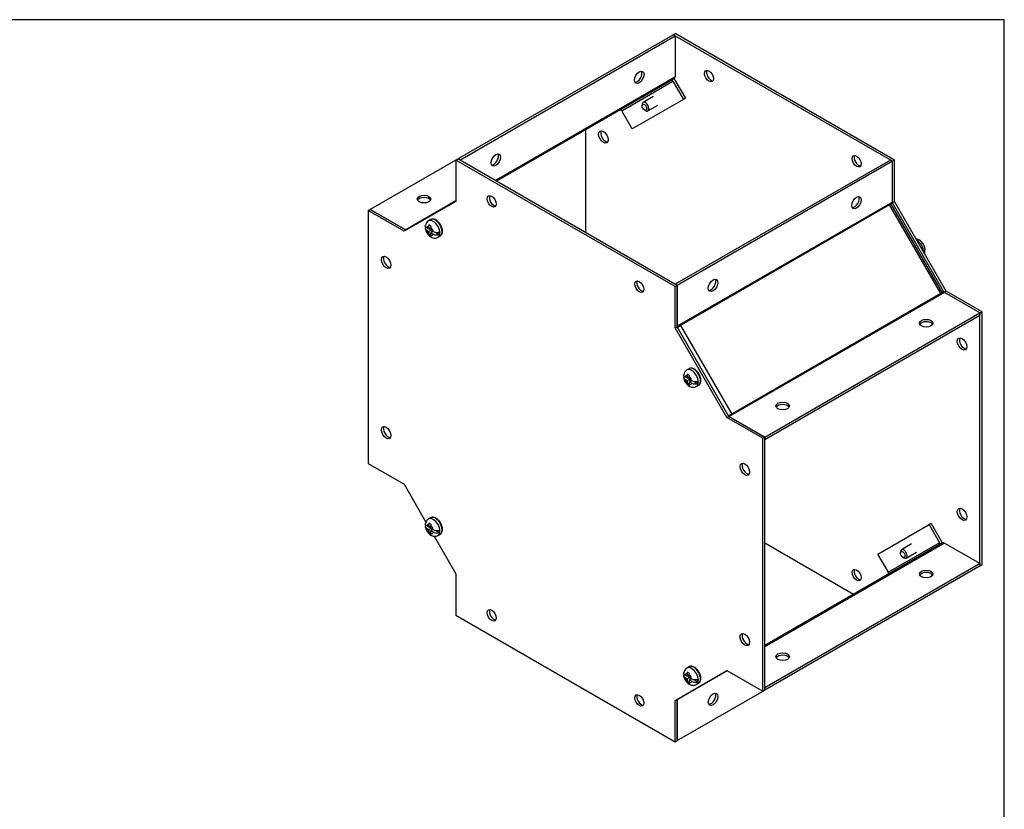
# Model space of a CAD drawing. Header units: inches. Extents: x 0.2 to 77.9, y -0.5 to 51.8.
# Tile 8 of 8: x 58.5 to 77.9, y 36.2 to 51.8. Entities that reach past the tile are written whole.
import ezdxf

# ---------------------------------------------------------------- set-up
doc = ezdxf.new("R2010")
doc.units = ezdxf.units.IN
doc.header["$MEASUREMENT"] = 0
for name, color, linetype in [('COM55579-3', 7, 'Continuous'), ('COM55580-3', 7, 'Continuous'), ('Default', 7, 'Continuous'), ('SCS19491', 7, 'Continuous')]:
    doc.layers.add(name, color=color, linetype=linetype)

# ---------------------------------------------------------------- blocks, each defined once
blk = doc.blocks.new('SE4')
at = {"layer": 'COM55579-3', "color": 7, "linetype": 'Continuous'}
for p, q in [((71.358, 51.456), (71.398, 51.479)), ((75.681, 48.96), (71.358, 51.456)), ((71.358, 51.456), (71.358, 51.456)), ((75.721, 48.983), (71.398, 51.479)), ((69.63, 49.576), (69.63, 47.554)), ((67.074, 48.983), (67.114, 49.007)), ((71.397, 46.487), (67.074, 48.983)), ((67.074, 48.983), (67.074, 48.167)), ((71.438, 46.511), (67.114, 49.007)), ((75.681, 48.96), (75.721, 48.983)), ((75.681, 48.96), (75.681, 48.96)), ((75.721, 48.167), (75.721, 48.983)), ((67.074, 48.167), (66.054, 47.578)), ((75.682, 48.144), (75.721, 48.167)), ((76.742, 46.399), (75.721, 48.167)), ((65.347, 47.986), (65.387, 48.009)), ((65.347, 47.986), (65.347, 42.994)), ((66.054, 47.578), (65.347, 47.986)), ((66.094, 47.601), (65.387, 48.009)), ((76.698, 46.382), (75.684, 48.138)), ((71.397, 46.487), (71.438, 46.511)), ((71.397, 45.671), (71.397, 46.487)), ((71.438, 45.694), (71.438, 46.511)), ((76.702, 46.377), (76.742, 46.399)), ((77.449, 45.991), (76.742, 46.399)), ((77.408, 45.968), (76.709, 46.372)), ((77.408, 45.968), (77.449, 45.991)), ((77.408, 41.022), (77.408, 45.968)), ((77.449, 40.999), (77.449, 45.991)), ((71.397, 45.671), (71.438, 45.694)), ((72.418, 43.903), (71.397, 45.671)), ((72.458, 43.927), (71.438, 45.694)), ((72.418, 43.903), (72.458, 43.927)), ((73.125, 43.495), (72.418, 43.903)), ((73.165, 43.519), (72.458, 43.927)), ((73.125, 43.495), (73.165, 43.519)), ((73.125, 38.503), (73.125, 43.495)), ((73.165, 38.526), (73.165, 43.519)), ((65.347, 42.994), (66.054, 42.586)), ((66.054, 42.586), (66.483, 41.842)), ((66.645, 41.561), (67.074, 40.818)), ((73.165, 41.431), (74.916, 40.42)), ((77.409, 40.976), (77.449, 40.999)), ((67.074, 40.818), (67.074, 40.002)), ((67.074, 40.002), (71.397, 37.506)), ((71.397, 38.322), (72.418, 38.911)), ((72.418, 38.911), (73.125, 38.503)), ((73.125, 38.503), (73.165, 38.526)), ((71.397, 37.506), (71.397, 38.322)), ((71.438, 37.529), (71.438, 38.346)), ((71.397, 37.506), (71.438, 37.529))]:
    blk.add_line(p, q, dxfattribs=at)
for centre, major_axis in [((72.065, 50.639), (0.062, -0.108)), ((69.984, 49.438), (0.067, -0.115)), ((74.974, 48.96), (0.063, -0.108)), ((67.781, 48.167), (0.062, -0.108)), ((65.7, 46.965), (0.066, -0.115)), ((70.69, 46.487), (0.062, -0.108)), ((77.055, 45.355), (0.067, -0.115)), ((65.7, 43.606), (0.066, -0.115)), ((72.771, 42.883), (0.066, -0.115)), ((77.055, 41.996), (0.066, -0.115)), ((74.974, 40.795), (0.063, -0.108)), ((67.781, 40.002), (0.062, -0.108)), ((72.771, 39.524), (0.067, -0.115)), ((70.69, 38.322), (0.063, -0.108))]:
    blk.add_ellipse(centre, major_axis=major_axis, ratio=0.57735, dxfattribs=at)
for centre, major_axis, start_param, end_param in [((72.105, 50.663), (0.062, -0.108), 3.469899, 5.954879), ((70.024, 49.461), (0.067, -0.115), 3.44948, 5.975298), ((75.014, 48.983), (0.062, -0.108), 3.469899, 5.954879), ((67.822, 48.19), (0.062, -0.108), 3.469899, 5.954879), ((65.741, 46.989), (0.067, -0.115), 3.44948, 5.975298), ((70.731, 46.511), (0.062, -0.108), 3.469899, 5.954879), ((77.095, 45.379), (0.066, -0.115), 3.44948, 5.975298), ((65.741, 43.63), (0.066, -0.115), 3.44948, 5.975298), ((72.812, 42.906), (0.066, -0.115), 3.44948, 5.975298), ((77.095, 42.02), (0.066, -0.115), 3.44948, 5.975298), ((75.014, 40.818), (0.062, -0.108), 3.469899, 5.954879), ((67.822, 40.025), (0.062, -0.108), 3.469899, 5.954879), ((72.812, 39.547), (0.066, -0.115), 3.44948, 5.975298), ((70.731, 38.346), (0.063, -0.108), 3.469899, 5.954879)]:
    blk.add_ellipse(centre, major_axis=major_axis, ratio=0.57735, start_param=start_param, end_param=end_param, dxfattribs=at)
at = {"layer": 'COM55580-3', "color": 7, "linetype": 'Continuous'}
for p, q in [((67.114, 49.007), (71.357, 51.456)), ((71.357, 51.456), (71.397, 51.433)), ((67.155, 48.983), (71.397, 51.433)), ((71.397, 51.433), (71.397, 50.625)), ((71.397, 50.625), (67.854, 48.58)), ((71.319, 50.551), (67.879, 48.565)), ((70.346, 49.956), (71.354, 50.537)), ((71.379, 50.586), (71.319, 50.551)), ((71.354, 50.537), (71.561, 50.179)), ((71.394, 50.561), (71.601, 50.202)), ((71.561, 50.179), (70.553, 49.597)), ((71.601, 50.202), (71.561, 50.179)), ((70.553, 49.597), (70.346, 49.956)), ((67.074, 48.983), (65.387, 48.009)), ((75.641, 48.983), (71.398, 46.533)), ((75.681, 48.96), (71.438, 46.51)), ((75.681, 48.96), (75.641, 48.983)), ((75.681, 48.152), (75.681, 48.96)), ((67.074, 48.176), (66.086, 47.605)), ((75.681, 48.152), (71.438, 45.703)), ((65.387, 48.009), (66.086, 47.605)), ((75.626, 48.097), (71.505, 45.718)), ((75.687, 48.132), (75.626, 48.097)), ((75.626, 48.097), (75.658, 48.115)), ((75.626, 48.097), (75.626, 48.097)), ((76.634, 46.352), (75.626, 48.097)), ((76.665, 46.37), (75.658, 48.115)), ((71.438, 46.51), (71.398, 46.533)), ((71.438, 46.51), (71.438, 45.703)), ((76.709, 46.372), (72.466, 43.922)), ((76.634, 46.352), (72.513, 43.973)), ((76.695, 46.387), (76.634, 46.352)), ((76.665, 46.37), (76.634, 46.352)), ((76.634, 46.352), (76.634, 46.352)), ((77.408, 45.968), (76.709, 46.372)), ((73.166, 43.518), (77.408, 45.968)), ((73.166, 43.472), (77.408, 45.921)), ((77.408, 45.968), (77.408, 45.921)), ((71.505, 45.718), (71.444, 45.682)), ((71.444, 45.682), (71.505, 45.717)), ((71.505, 45.717), (71.505, 45.718)), ((71.505, 45.717), (72.513, 43.973)), ((72.513, 43.973), (72.452, 43.937)), ((72.513, 43.973), (72.452, 43.938)), ((72.466, 43.922), (73.166, 43.518)), ((72.513, 43.973), (72.513, 43.973)), ((73.166, 43.518), (73.166, 43.472)), ((73.165, 43.472), (73.166, 43.472)), ((75.397, 41.209), (76.404, 41.79)), ((76.445, 41.814), (76.404, 41.79)), ((76.404, 41.79), (76.611, 41.432)), ((76.445, 41.814), (76.652, 41.455)), ((76.709, 41.426), (73.165, 39.38)), ((76.605, 41.395), (73.165, 39.409)), ((76.611, 41.432), (75.604, 40.85)), ((76.666, 41.43), (76.605, 41.395)), ((76.709, 41.426), (77.409, 41.022)), ((75.604, 40.85), (75.397, 41.209)), ((77.409, 41.022), (73.166, 38.573)), ((77.409, 40.976), (73.166, 38.526)), ((77.409, 40.976), (77.409, 41.022)), ((72.426, 38.907), (71.439, 38.336)), ((71.439, 37.529), (73.166, 38.526)), ((73.166, 38.573), (73.165, 38.573)), ((73.166, 38.526), (73.165, 38.526)), ((73.166, 38.526), (73.166, 38.573)), ((71.439, 38.336), (71.439, 37.529)), ((71.439, 37.529), (71.438, 37.529))]:
    blk.add_line(p, q, dxfattribs=at)
for centre, major_axis in [((70.69, 50.616), (-0.067, -0.115)), ((67.862, 48.983), (-0.066, -0.115)), ((66.448, 48.213), (-0.133, 0)), ((74.974, 48.143), (-0.066, -0.115)), ((72.146, 46.51), (-0.067, -0.115)), ((76.348, 45.764), (-0.133, 0)), ((73.519, 44.131), (-0.133, 0)), ((76.348, 40.818), (0.133, 0)), ((73.519, 39.185), (0.133, 0)), ((72.146, 38.345), (0.066, 0.115))]:
    blk.add_ellipse(centre, major_axis=major_axis, ratio=0.57735, dxfattribs=at)
for centre, major_axis, ratio, start_param, end_param in [((70.65, 50.639), (-0.066, -0.115), 0.57735, 0.307887, 2.833706), ((71.333, 50.526), (0.0145, -0.0251), 0.816497, 1.570796, 3.141593), ((71.333, 50.526), (0.043, -0.0745), 0.816497, 1.570796, 1.914747), ((71.336, 50.66), (-0.043, 0.0745), 0.57735, 3.141593, 3.926991), ((70.326, 49.944), (-0.0145, 0.0251), 0.816497, 4.712389, 6.283185), ((67.821, 49.006), (-0.067, -0.115), 0.57735, 0.307887, 2.833706), ((66.448, 48.167), (-0.133, 0), 0.57735, 3.44948, 5.975298), ((74.934, 48.166), (-0.066, -0.115), 0.57735, 0.307887, 2.833706), ((75.702, 48.14), (-0.0145, 0.0251), 0.57735, 0.785398, 1.570796), ((66.086, 47.629), (-0.0145, 0.0251), 0.57735, 2.356194, 2.921263), ((72.105, 46.533), (-0.066, -0.115), 0.57735, 0.307887, 2.833706), ((76.709, 46.395), (0.0145, -0.0251), 0.57735, 4.712389, 5.497787), ((71.459, 45.691), (-0.0145, 0.0251), 0.57735, 0.785398, 1.570796), ((76.348, 45.717), (-0.133, 0), 0.57735, 3.44948, 5.975298), ((73.519, 44.084), (-0.133, 0), 0.57735, 3.44948, 5.975298), ((72.466, 43.946), (-0.0145, 0.0251), 0.57735, 1.570796, 2.356194), ((76.591, 41.42), (0.0145, -0.0251), 0.816497, 0, 1.570796), ((76.591, 41.42), (0.043, -0.0745), 0.816497, 1.226845, 1.570796), ((76.709, 41.356), (-0.043, 0.0745), 0.57735, 5.497787, 6.283185), ((75.583, 40.838), (-0.0145, 0.0251), 0.816497, 3.141593, 4.712389), ((76.348, 40.771), (0.133, 0), 0.57735, 0.307887, 2.833706), ((73.519, 39.138), (0.133, 0), 0.57735, 0.307887, 2.833706), ((72.105, 38.369), (0.066, 0.115), 0.57735, 3.44948, 5.975298), ((71.459, 38.324), (-0.0145, 0.0251), 0.57735, 0, 0.785398)]:
    blk.add_ellipse(centre, major_axis=major_axis, ratio=ratio, start_param=start_param, end_param=end_param, dxfattribs=at)
at = {"layer": 'SCS19491', "color": 7, "linetype": 'Continuous'}
for p, q in [((70.965, 50.234), (70.766, 50.119)), ((70.746, 50.075), (70.746, 50.051)), ((70.792, 49.971), (70.813, 49.959)), ((70.861, 49.954), (71.06, 50.069)), ((66.578, 47.808), (66.535, 47.783)), ((66.54, 47.623), (66.5, 47.647)), ((66.5, 47.598), (66.542, 47.574)), ((66.541, 47.702), (66.538, 47.673)), ((66.538, 47.673), (66.54, 47.623)), ((66.581, 47.647), (66.54, 47.623)), ((66.583, 47.679), (66.541, 47.702)), ((66.542, 47.574), (66.584, 47.598)), ((66.542, 47.574), (66.543, 47.522)), ((66.55, 47.63), (66.582, 47.611)), ((66.582, 47.599), (66.58, 47.653)), ((66.631, 47.571), (66.582, 47.599)), ((66.626, 47.574), (66.584, 47.549)), ((66.595, 47.592), (66.596, 47.556)), ((66.585, 47.521), (66.547, 47.499)), ((66.547, 47.499), (66.589, 47.476)), ((66.584, 47.549), (66.631, 47.522)), ((66.586, 47.496), (66.584, 47.549)), ((66.589, 47.476), (66.586, 47.496)), ((66.677, 47.557), (66.748, 47.515)), ((66.723, 47.459), (66.765, 47.483)), ((71.671, 44.867), (71.629, 44.843)), ((71.633, 44.683), (71.593, 44.706)), ((71.593, 44.657), (71.635, 44.633)), ((71.635, 44.761), (71.632, 44.732)), ((71.632, 44.732), (71.633, 44.683)), ((71.674, 44.706), (71.633, 44.683)), ((71.676, 44.738), (71.635, 44.761)), ((71.635, 44.633), (71.678, 44.657)), ((71.644, 44.689), (71.675, 44.671)), ((71.676, 44.658), (71.674, 44.712)), ((71.724, 44.63), (71.676, 44.658)), ((71.689, 44.651), (71.69, 44.615)), ((71.635, 44.633), (71.637, 44.581)), ((71.679, 44.58), (71.641, 44.558)), ((71.641, 44.558), (71.683, 44.535)), ((71.72, 44.633), (71.678, 44.608)), ((71.678, 44.608), (71.724, 44.581)), ((71.679, 44.556), (71.678, 44.608)), ((71.683, 44.535), (71.679, 44.556)), ((71.77, 44.616), (71.842, 44.575)), ((71.816, 44.518), (71.859, 44.542)), ((66.54, 41.742), (66.5, 41.765)), ((66.578, 41.926), (66.535, 41.902)), ((66.541, 41.82), (66.538, 41.792)), ((66.538, 41.792), (66.54, 41.742)), ((66.581, 41.765), (66.54, 41.742)), ((66.583, 41.798), (66.541, 41.82)), ((66.55, 41.748), (66.582, 41.73)), ((66.582, 41.717), (66.58, 41.772)), ((66.5, 41.716), (66.542, 41.692)), ((66.542, 41.692), (66.584, 41.716)), ((66.542, 41.692), (66.543, 41.64)), ((66.585, 41.639), (66.547, 41.617)), ((66.547, 41.617), (66.589, 41.595)), ((66.631, 41.689), (66.582, 41.717)), ((66.626, 41.692), (66.584, 41.667)), ((66.584, 41.667), (66.631, 41.64)), ((66.586, 41.615), (66.584, 41.667)), ((66.589, 41.595), (66.586, 41.615)), ((66.595, 41.71), (66.596, 41.674)), ((66.677, 41.675), (66.748, 41.634)), ((66.723, 41.577), (66.765, 41.602)), ((76.059, 41.412), (75.859, 41.296)), ((75.839, 41.253), (75.839, 41.228)), ((75.954, 41.132), (76.154, 41.247)), ((75.885, 41.149), (75.907, 41.136)), ((71.671, 38.986), (71.629, 38.961)), ((71.635, 38.88), (71.632, 38.851)), ((71.632, 38.851), (71.633, 38.801)), ((71.676, 38.857), (71.635, 38.88)), ((71.676, 38.777), (71.674, 38.831)), ((71.633, 38.801), (71.593, 38.824)), ((71.593, 38.775), (71.635, 38.751)), ((71.674, 38.825), (71.633, 38.801)), ((71.635, 38.751), (71.678, 38.776)), ((71.635, 38.751), (71.637, 38.699)), ((71.679, 38.698), (71.641, 38.677)), ((71.641, 38.677), (71.683, 38.654)), ((71.644, 38.807), (71.675, 38.789)), ((71.724, 38.749), (71.676, 38.777)), ((71.72, 38.751), (71.678, 38.727)), ((71.678, 38.727), (71.724, 38.7)), ((71.679, 38.674), (71.678, 38.727)), ((71.683, 38.654), (71.679, 38.674)), ((71.689, 38.769), (71.69, 38.734)), ((71.77, 38.734), (71.842, 38.693)), ((71.816, 38.636), (71.859, 38.661))]:
    blk.add_line(p, q, dxfattribs=at)
for centre, radius, start, end in [((66.595, 47.675), 0.123, 118.5422, 173.0651), ((66.69, 47.656), 0.11, 167.8747, 181.5442), ((66.697, 47.699), 0.144, 242.6435, 290.9722), ((66.619, 47.523), 0.0757, 181.1704, 198.6217), ((66.697, 47.65), 0.144, 242.6431, 290.9725), ((76.2, 47.192), 0.123, 336.3868, 353.0354), ((71.689, 44.734), 0.123, 118.5422, 173.0651), ((71.784, 44.715), 0.11, 167.8747, 181.5442), ((71.713, 44.582), 0.0757, 181.1704, 198.6217), ((71.79, 44.758), 0.144, 242.6435, 290.9722), ((71.79, 44.709), 0.144, 242.6431, 290.9725), ((66.595, 41.793), 0.123, 118.5422, 173.0651), ((66.69, 41.775), 0.11, 167.8747, 181.5442), ((66.619, 41.642), 0.0757, 181.1704, 198.6217), ((66.697, 41.817), 0.144, 242.6435, 290.9722), ((66.697, 41.768), 0.144, 242.6431, 290.9725), ((71.689, 38.853), 0.123, 118.5422, 173.0651), ((71.784, 38.834), 0.11, 167.8747, 181.5442), ((71.713, 38.701), 0.0757, 181.1704, 198.6217), ((71.79, 38.876), 0.144, 242.6435, 290.9722), ((71.79, 38.827), 0.144, 242.6431, 290.9725)]:
    blk.add_arc(centre, radius, start, end, dxfattribs=at)
for centre in [(70.792, 50.024), (75.885, 41.202)]:
    blk.add_ellipse(centre, major_axis=(0.0325, -0.0563), ratio=0.57735, dxfattribs=at)
for centre, major_axis, start_param, end_param in [((70.813, 50.036), (-0.0475, 0.0823), 0, 0.785398), ((70.813, 50.036), (-0.0475, 0.0823), 2.356194, 6.283185), ((66.629, 47.621), (0.094, -0.162), 0, 3.138507), ((66.671, 47.646), (-0.094, 0.162), 3.141593, 6.283185), ((66.565, 47.584), (0.0488, -0.0844), 2.760151, 3.614224), ((66.565, 47.584), (-0.0488, 0.0844), 1.098165, 2.03117), ((66.565, 47.584), (0.0488, -0.0844), 1.098165, 2.133766), ((66.618, 47.615), (0.093, -0.161), 0.623612, 0.947184), ((66.565, 47.584), (-0.0487, 0.0844), 2.657556, 3.614224), ((66.629, 47.621), (0.094, -0.162), 6.283073, 6.283185), ((76.167, 47.246), (-0.094, 0.162), 3.906158, 5.51862), ((76.177, 47.252), (0.093, -0.161), 0.623612, 0.947184), ((71.723, 44.68), (0.094, -0.162), 0, 3.138507), ((71.765, 44.705), (-0.094, 0.162), 3.141593, 6.283185), ((71.659, 44.644), (0.0488, -0.0844), 2.760151, 3.614224), ((71.659, 44.644), (-0.0487, 0.0844), 1.098165, 2.03117), ((71.659, 44.644), (0.0488, -0.0844), 1.098165, 2.133766), ((71.659, 44.644), (-0.0487, 0.0844), 2.657556, 3.614224), ((71.723, 44.68), (0.094, -0.162), 6.283073, 6.283185), ((71.712, 44.674), (0.093, -0.161), 0.623612, 0.947184), ((66.629, 41.739), (0.094, -0.162), 0, 3.138507), ((66.671, 41.764), (-0.094, 0.162), 3.141593, 6.283185), ((66.565, 41.703), (0.0488, -0.0844), 2.760151, 3.614224), ((66.565, 41.703), (0.0487, -0.0844), 1.098165, 2.133766), ((66.565, 41.703), (-0.0487, 0.0844), 1.098165, 2.03117), ((66.565, 41.703), (-0.0488, 0.0844), 2.657556, 3.614224), ((66.629, 41.739), (0.094, -0.162), 6.283073, 6.283185), ((66.618, 41.733), (0.093, -0.161), 0.623612, 0.947184), ((75.907, 41.214), (-0.0475, 0.0823), 0, 0.785398), ((75.907, 41.214), (-0.0475, 0.0823), 2.356194, 6.283185), ((71.659, 38.762), (0.0488, -0.0844), 2.760151, 3.614224), ((71.723, 38.799), (0.094, -0.162), 0, 3.138507), ((71.765, 38.823), (-0.094, 0.162), 3.141593, 6.283185), ((71.659, 38.762), (0.0488, -0.0844), 1.098165, 2.133766), ((71.659, 38.762), (-0.0487, 0.0844), 1.098165, 2.03117), ((71.659, 38.762), (-0.0488, 0.0844), 2.657556, 3.614224), ((71.723, 38.799), (0.094, -0.162), 6.283073, 6.283185), ((71.712, 38.793), (0.093, -0.161), 0.623612, 0.947184)]:
    blk.add_ellipse(centre, major_axis=major_axis, ratio=0.57735, start_param=start_param, end_param=end_param, dxfattribs=at)
for points, knots in [([(66.764, 47.484), (66.771, 47.487), (66.783, 47.495), (66.798, 47.516), (66.808, 47.543), (66.812, 47.575), (66.81, 47.611), (66.801, 47.648), (66.785, 47.686), (66.765, 47.722), (66.74, 47.754), (66.712, 47.781), (66.682, 47.802), (66.651, 47.816), (66.622, 47.82), (66.596, 47.817), (66.583, 47.81), (66.577, 47.806)], [0, 0, 0, 0, 0.049508, 0.113426, 0.178604, 0.247008, 0.317872, 0.389362, 0.460648, 0.531797, 0.603067, 0.674674, 0.746942, 0.820075, 0.885629, 0.94816, 1, 1, 1, 1]), ([(66.5, 47.647), (66.496, 47.649), (66.492, 47.651), (66.486, 47.656), (66.483, 47.659), (66.479, 47.664), (66.477, 47.667), (66.474, 47.673), (66.473, 47.676), (66.472, 47.682), (66.472, 47.686), (66.472, 47.689), (66.472, 47.689), (66.472, 47.69)], [0, 0, 0, 0, 0.125, 0.125, 0.25, 0.25, 0.375, 0.375, 0.5, 0.5, 0.625, 0.625, 0.6403311, 0.6403311, 0.6403311, 0.6403311]), ([(66.488, 47.665), (66.485, 47.663), (66.483, 47.66), (66.478, 47.655), (66.476, 47.652), (66.474, 47.646), (66.473, 47.643), (66.472, 47.637), (66.472, 47.633), (66.473, 47.627), (66.474, 47.624), (66.477, 47.618), (66.479, 47.615), (66.483, 47.61), (66.486, 47.607), (66.492, 47.602), (66.496, 47.6), (66.5, 47.598)], [0, 0, 0, 0, 0.125, 0.125, 0.25, 0.25, 0.375, 0.375, 0.5, 0.5, 0.625, 0.625, 0.75, 0.75, 0.875, 0.875, 1, 1, 1, 1]), ([(66.472, 47.631), (66.475, 47.617), (66.48, 47.594), (66.497, 47.556), (66.519, 47.521), (66.547, 47.49), (66.578, 47.465), (66.611, 47.449), (66.644, 47.442), (66.677, 47.442), (66.704, 47.448), (66.717, 47.456), (66.722, 47.46)], [0, 0, 0, 0, 0.107151, 0.218222, 0.330303, 0.444847, 0.563986, 0.66793, 0.76545, 0.858893, 0.950522, 1, 1, 1, 1]), ([(76.323, 47.236), (76.32, 47.249), (76.315, 47.273), (76.299, 47.311), (76.277, 47.346), (76.249, 47.377), (76.217, 47.401), (76.184, 47.417), (76.161, 47.423), (76.15, 47.424), (76.15, 47.424)], [0, 0, 0, 0, 0.1068969, 0.2178246, 0.3297605, 0.4441564, 0.563141, 0.6669502, 0.7643441, 0.7651459, 0.7651459, 0.7651459, 0.7651459]), ([(76.323, 47.236), (76.324, 47.233), (76.324, 47.23), (76.323, 47.224), (76.322, 47.221), (76.319, 47.215), (76.317, 47.212), (76.313, 47.206), (76.31, 47.204), (76.307, 47.201)], [0.5081408, 0.5081408, 0.5081408, 0.5081408, 0.625, 0.625, 0.75, 0.75, 0.875, 0.875, 1, 1, 1, 1]), ([(76.307, 47.152), (76.31, 47.155), (76.313, 47.157), (76.317, 47.163), (76.319, 47.166), (76.322, 47.172), (76.323, 47.175), (76.324, 47.181), (76.324, 47.184), (76.322, 47.19), (76.321, 47.193), (76.319, 47.199), (76.317, 47.202), (76.315, 47.204)], [0, 0, 0, 0, 0.125, 0.125, 0.25, 0.25, 0.375, 0.375, 0.5, 0.5, 0.625, 0.625, 0.7413679, 0.7413679, 0.7413679, 0.7413679]), ([(71.858, 44.543), (71.864, 44.547), (71.877, 44.554), (71.892, 44.575), (71.902, 44.602), (71.906, 44.634), (71.903, 44.67), (71.894, 44.708), (71.879, 44.745), (71.858, 44.781), (71.834, 44.813), (71.806, 44.841), (71.775, 44.862), (71.745, 44.875), (71.716, 44.879), (71.69, 44.877), (71.677, 44.869), (71.67, 44.866)], [0, 0, 0, 0, 0.049508, 0.113426, 0.178604, 0.247008, 0.317872, 0.389362, 0.460648, 0.531797, 0.603067, 0.674674, 0.746942, 0.820075, 0.885629, 0.94816, 1, 1, 1, 1]), ([(71.593, 44.706), (71.589, 44.708), (71.586, 44.71), (71.58, 44.715), (71.577, 44.718), (71.572, 44.724), (71.57, 44.727), (71.568, 44.733), (71.567, 44.736), (71.565, 44.742), (71.565, 44.745), (71.566, 44.748), (71.566, 44.749), (71.566, 44.749)], [0, 0, 0, 0, 0.125, 0.125, 0.25, 0.25, 0.375, 0.375, 0.5, 0.5, 0.625, 0.625, 0.6403311, 0.6403311, 0.6403311, 0.6403311]), ([(71.582, 44.725), (71.579, 44.722), (71.576, 44.719), (71.572, 44.714), (71.57, 44.711), (71.567, 44.705), (71.566, 44.702), (71.565, 44.696), (71.565, 44.693), (71.567, 44.687), (71.568, 44.683), (71.57, 44.678), (71.572, 44.675), (71.577, 44.669), (71.58, 44.666), (71.586, 44.661), (71.589, 44.659), (71.593, 44.657)], [0, 0, 0, 0, 0.125, 0.125, 0.25, 0.25, 0.375, 0.375, 0.5, 0.5, 0.625, 0.625, 0.75, 0.75, 0.875, 0.875, 1, 1, 1, 1]), ([(71.566, 44.69), (71.569, 44.676), (71.574, 44.653), (71.59, 44.615), (71.612, 44.58), (71.64, 44.549), (71.672, 44.525), (71.705, 44.509), (71.738, 44.501), (71.77, 44.501), (71.797, 44.507), (71.81, 44.515), (71.816, 44.519)], [0, 0, 0, 0, 0.107151, 0.218222, 0.330303, 0.444847, 0.563986, 0.66793, 0.76545, 0.858893, 0.950522, 1, 1, 1, 1]), ([(66.764, 41.602), (66.771, 41.606), (66.783, 41.614), (66.798, 41.635), (66.808, 41.662), (66.812, 41.693), (66.81, 41.729), (66.801, 41.767), (66.785, 41.804), (66.765, 41.84), (66.74, 41.872), (66.712, 41.9), (66.682, 41.921), (66.651, 41.934), (66.622, 41.938), (66.596, 41.936), (66.583, 41.929), (66.577, 41.925)], [0, 0, 0, 0, 0.049508, 0.113426, 0.178604, 0.247008, 0.317872, 0.389362, 0.460648, 0.531797, 0.603067, 0.674674, 0.746942, 0.820075, 0.885629, 0.94816, 1, 1, 1, 1]), ([(66.5, 41.765), (66.496, 41.767), (66.492, 41.77), (66.486, 41.775), (66.483, 41.777), (66.479, 41.783), (66.477, 41.786), (66.474, 41.792), (66.473, 41.795), (66.472, 41.801), (66.472, 41.804), (66.472, 41.807), (66.472, 41.808), (66.472, 41.808)], [0, 0, 0, 0, 0.125, 0.125, 0.25, 0.25, 0.375, 0.375, 0.5, 0.5, 0.625, 0.625, 0.6403311, 0.6403311, 0.6403311, 0.6403311]), ([(66.488, 41.784), (66.485, 41.781), (66.483, 41.779), (66.478, 41.773), (66.476, 41.77), (66.474, 41.764), (66.473, 41.761), (66.472, 41.755), (66.472, 41.752), (66.473, 41.746), (66.474, 41.743), (66.477, 41.737), (66.479, 41.734), (66.483, 41.728), (66.486, 41.726), (66.492, 41.721), (66.496, 41.718), (66.5, 41.716)], [0, 0, 0, 0, 0.125, 0.125, 0.25, 0.25, 0.375, 0.375, 0.5, 0.5, 0.625, 0.625, 0.75, 0.75, 0.875, 0.875, 1, 1, 1, 1]), ([(66.472, 41.749), (66.475, 41.736), (66.48, 41.712), (66.497, 41.674), (66.519, 41.639), (66.547, 41.608), (66.578, 41.584), (66.611, 41.568), (66.644, 41.56), (66.677, 41.56), (66.704, 41.567), (66.717, 41.575), (66.722, 41.578)], [0, 0, 0, 0, 0.107151, 0.218222, 0.330303, 0.444847, 0.563986, 0.66793, 0.76545, 0.858893, 0.950522, 1, 1, 1, 1]), ([(71.593, 38.824), (71.589, 38.826), (71.586, 38.829), (71.58, 38.834), (71.577, 38.837), (71.572, 38.842), (71.57, 38.845), (71.568, 38.851), (71.567, 38.854), (71.565, 38.86), (71.565, 38.863), (71.566, 38.867), (71.566, 38.867), (71.566, 38.867)], [0, 0, 0, 0, 0.125, 0.125, 0.25, 0.25, 0.375, 0.375, 0.5, 0.5, 0.625, 0.625, 0.6403311, 0.6403311, 0.6403311, 0.6403311]), ([(71.582, 38.843), (71.579, 38.841), (71.576, 38.838), (71.572, 38.832), (71.57, 38.829), (71.567, 38.823), (71.566, 38.82), (71.565, 38.814), (71.565, 38.811), (71.567, 38.805), (71.568, 38.802), (71.57, 38.796), (71.572, 38.793), (71.577, 38.788), (71.58, 38.785), (71.586, 38.78), (71.589, 38.778), (71.593, 38.775)], [0, 0, 0, 0, 0.125, 0.125, 0.25, 0.25, 0.375, 0.375, 0.5, 0.5, 0.625, 0.625, 0.75, 0.75, 0.875, 0.875, 1, 1, 1, 1]), ([(71.858, 38.661), (71.864, 38.665), (71.877, 38.673), (71.892, 38.694), (71.902, 38.721), (71.906, 38.753), (71.903, 38.788), (71.894, 38.826), (71.879, 38.864), (71.858, 38.899), (71.834, 38.932), (71.806, 38.959), (71.775, 38.98), (71.745, 38.993), (71.716, 38.998), (71.69, 38.995), (71.677, 38.988), (71.67, 38.984)], [0, 0, 0, 0, 0.049508, 0.113426, 0.178604, 0.247008, 0.317872, 0.389362, 0.460648, 0.531797, 0.603067, 0.674674, 0.746942, 0.820075, 0.885629, 0.94816, 1, 1, 1, 1]), ([(71.566, 38.808), (71.569, 38.795), (71.574, 38.771), (71.59, 38.733), (71.612, 38.698), (71.64, 38.667), (71.672, 38.643), (71.705, 38.627), (71.738, 38.619), (71.77, 38.62), (71.797, 38.626), (71.81, 38.634), (71.816, 38.637)], [0, 0, 0, 0, 0.107151, 0.218222, 0.330303, 0.444847, 0.563986, 0.66793, 0.76545, 0.858893, 0.950522, 1, 1, 1, 1])]:
    blk.add_open_spline(points, degree=3, knots=knots, dxfattribs=at)
blk = doc.blocks.new('BORDER')
at = {"layer": 'Default', "color": 7, "linetype": 'Continuous'}
for p, q in [((0, 27.86), (-41.86, 27.86)), ((0, 0), (0, 27.86))]:
    blk.add_line(p, q, dxfattribs=at)

msp = doc.modelspace()

# ---------------------------------------------------------------- block references
at = {"layer": 'Default', "color": 7, "xscale": 1.855, "yscale": 1.855, "zscale": 1.855}
msp.add_blockref('BORDER', (77.888, 0.072), dxfattribs=at)
at = {"layer": 'Default'}
msp.add_blockref('SE4', (0, 0), dxfattribs=at)

doc.saveas('drawing.dxf')
